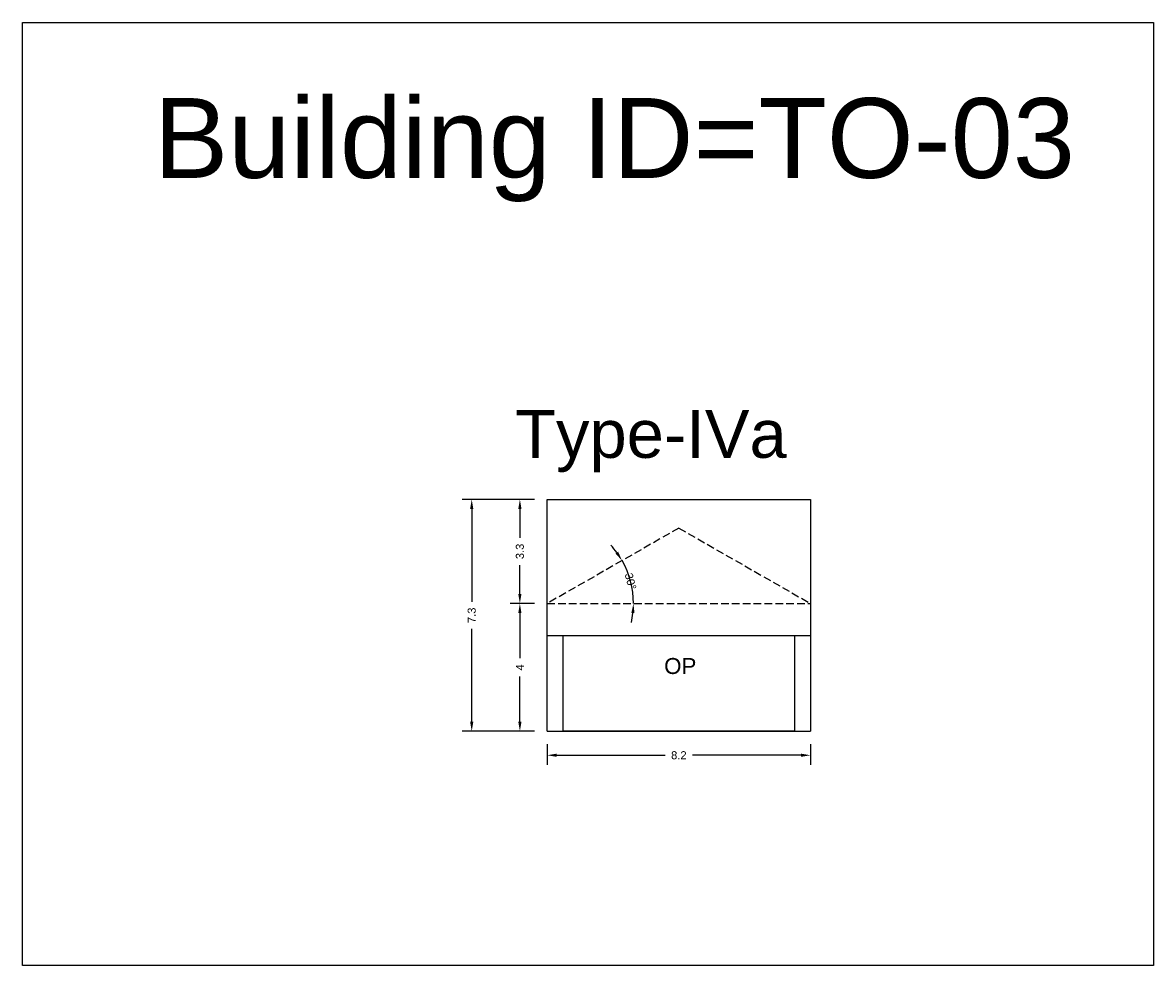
# Model space of a CAD drawing. Header units: metres. Extents: x 3416649 to 3417130, y -6713042 to -6712690.
# Tile 36 of 70: x 3416744 to 3416779, y -6712720 to -6712690. Entities that reach past the tile are written whole.
import ezdxf

# ---------------------------------------------------------------- set-up
doc = ezdxf.new("R2010")
doc.units = ezdxf.units.M
doc.linetypes.add('ACAD_ISO02W100', pattern=[15, 12, -3])
doc.layers.add('Dotted', color=7, linetype='ACAD_ISO02W100', plot=False)
doc.styles.get("Standard").update_dxf_attribs({"font": 'arial.ttf'})
doc.dimstyles.new('ISO-25', dxfattribs={"dimtxt": 0.25, "dimasz": 0.3, "dimexe": 0.3, "dimexo": 0.4, "dimgap": 0.2, "dimtad": 0, "dimdec": 1, "dimdsep": 46, "dimtxsty": 'Standard', "dimcen": 2.5, "dimadec": 0, "dimazin": 0, "dimtfac": 1, "dimtdec": 1, "dimtmove": 0, "dimatfit": 3, "dimfxl": 1, "dimarcsym": 0})

# ---------------------------------------------------------------- blocks, each defined once
blk = doc.blocks.new('*D18')
at = {"color": 0, "lineweight": -2, "transparency": 16777216}
for start, end in [(36.1751, 42.5454), (360, 29.8048), (347.2593, 353.6297)]:
    blk.add_arc((3416760.122, -6712708.263), 2.7, start, end, dxfattribs=at)
at = {"color": 0, "transparency": 16777216}
for points in [[(3416762.343, -6712706.643), (3416762.259, -6712706.697), (3416762.464, -6712706.922)], [(3416762.755, -6712708.56), (3416762.854, -6712708.566), (3416762.821, -6712708.263)]]:
    blk.add_solid(points, dxfattribs=at)
at = {"layer": 'Defpoints', "color": 0, "transparency": 16777216}
for p in [(3416764.242, -6712705.903), (3416762.781, -6712707.798), (3416760.122, -6712708.263), (3416760.122, -6712708.263), (3416768.362, -6712708.263)]:
    blk.add_point(p, dxfattribs=at)
at = {"color": 0, "transparency": 16777216, "insert": (3416762.73, -6712707.569), "char_height": 0.25, "attachment_point": 5, "rotation": 284.9024}
blk.add_mtext('30°', dxfattribs=at)
blk = doc.blocks.new('*D19')
at = {"color": 0, "lineweight": -2, "transparency": 16777216}
for p, q in [((3416759.722, -6712708.263), (3416758.967, -6712708.263)), ((3416759.267, -6712708.563), (3416759.267, -6712709.977)), ((3416759.267, -6712711.963), (3416759.267, -6712710.55)), ((3416759.722, -6712712.263), (3416758.967, -6712712.263))]:
    blk.add_line(p, q, dxfattribs=at)
at = {"color": 0, "transparency": 16777216}
for points in [[(3416759.217, -6712708.563), (3416759.317, -6712708.563), (3416759.267, -6712708.263)], [(3416759.217, -6712711.963), (3416759.317, -6712711.963), (3416759.267, -6712712.263)]]:
    blk.add_solid(points, dxfattribs=at)
at = {"layer": 'Defpoints', "color": 0, "transparency": 16777216}
for p in [(3416759.267, -6712708.263), (3416760.122, -6712708.263), (3416760.122, -6712712.263)]:
    blk.add_point(p, dxfattribs=at)
at = {"color": 0, "transparency": 16777216, "insert": (3416759.267, -6712710.263), "char_height": 0.25, "attachment_point": 5, "rotation": 90}
blk.add_mtext('4', dxfattribs=at)
blk = doc.blocks.new('*D20')
at = {"color": 0, "lineweight": -2, "transparency": 16777216}
for p, q in [((3416759.722, -6712705.003), (3416758.967, -6712705.003)), ((3416759.267, -6712705.303), (3416759.267, -6712706.206)), ((3416759.267, -6712707.963), (3416759.267, -6712707.061)), ((3416759.722, -6712708.263), (3416758.967, -6712708.263))]:
    blk.add_line(p, q, dxfattribs=at)
at = {"color": 0, "transparency": 16777216}
for points in [[(3416759.217, -6712705.303), (3416759.317, -6712705.303), (3416759.267, -6712705.003)], [(3416759.217, -6712707.963), (3416759.317, -6712707.963), (3416759.267, -6712708.263)]]:
    blk.add_solid(points, dxfattribs=at)
at = {"layer": 'Defpoints', "color": 0, "transparency": 16777216}
for p in [(3416759.267, -6712705.003), (3416760.122, -6712705.003), (3416760.122, -6712708.263)]:
    blk.add_point(p, dxfattribs=at)
at = {"color": 0, "transparency": 16777216, "insert": (3416759.267, -6712706.633), "char_height": 0.25, "attachment_point": 5, "rotation": 90}
blk.add_mtext('3.3', dxfattribs=at)
blk = doc.blocks.new('*D21')
at = {"color": 0, "lineweight": -2, "transparency": 16777216}
for p, q in [((3416759.722, -6712705.003), (3416757.461, -6712705.003)), ((3416757.761, -6712705.303), (3416757.761, -6712708.207)), ((3416757.761, -6712711.963), (3416757.761, -6712709.06)), ((3416759.722, -6712712.263), (3416757.461, -6712712.263))]:
    blk.add_line(p, q, dxfattribs=at)
at = {"color": 0, "transparency": 16777216}
for points in [[(3416757.711, -6712705.303), (3416757.811, -6712705.303), (3416757.761, -6712705.003)], [(3416757.711, -6712711.963), (3416757.811, -6712711.963), (3416757.761, -6712712.263)]]:
    blk.add_solid(points, dxfattribs=at)
at = {"layer": 'Defpoints', "color": 0, "transparency": 16777216}
for p in [(3416757.761, -6712705.003), (3416760.122, -6712705.003), (3416760.122, -6712712.263)]:
    blk.add_point(p, dxfattribs=at)
at = {"color": 0, "transparency": 16777216, "insert": (3416757.761, -6712708.633), "char_height": 0.25, "attachment_point": 5, "rotation": 90}
blk.add_mtext('7.3', dxfattribs=at)
blk = doc.blocks.new('*D22')
at = {"color": 0, "lineweight": -2, "transparency": 16777216}
for p, q in [((3416760.122, -6712712.663), (3416760.122, -6712713.313)), ((3416768.362, -6712712.663), (3416768.362, -6712713.313)), ((3416760.422, -6712713.013), (3416763.815, -6712713.013)), ((3416768.062, -6712713.013), (3416764.668, -6712713.013))]:
    blk.add_line(p, q, dxfattribs=at)
at = {"color": 0, "transparency": 16777216}
for points in [[(3416760.422, -6712712.963), (3416760.422, -6712713.063), (3416760.122, -6712713.013)], [(3416768.062, -6712712.963), (3416768.062, -6712713.063), (3416768.362, -6712713.013)]]:
    blk.add_solid(points, dxfattribs=at)
at = {"layer": 'Defpoints', "color": 0, "transparency": 16777216}
for p in [(3416760.122, -6712712.263), (3416768.362, -6712712.263), (3416768.362, -6712713.013)]:
    blk.add_point(p, dxfattribs=at)
at = {"color": 0, "transparency": 16777216, "insert": (3416764.242, -6712713.013), "char_height": 0.25, "attachment_point": 5}
blk.add_mtext('8.2', dxfattribs=at)

msp = doc.modelspace()

# ---------------------------------------------------------------- linework, layer by layer
for points in [[(3416743.707, -6712690.082), (3416779.091, -6712690.082), (3416779.091, -6712719.589), (3416743.707, -6712719.589)], [(3416760.622, -6712709.263), (3416767.862, -6712709.263), (3416767.862, -6712712.263), (3416760.622, -6712712.263)]]:
    msp.add_lwpolyline(points, close=True)
for points in [[(3416760.122, -6712705.003), (3416768.362, -6712705.003)], [(3416760.122, -6712712.263), (3416760.122, -6712705.003)], [(3416768.362, -6712705.003), (3416768.362, -6712712.263)], [(3416760.122, -6712709.263), (3416768.362, -6712709.263)], [(3416760.622, -6712712.263), (3416760.622, -6712709.263)], [(3416767.862, -6712709.263), (3416767.862, -6712712.263)], [(3416760.122, -6712712.263), (3416768.362, -6712712.263)]]:
    msp.add_lwpolyline(points)
at = {"layer": 'Dotted', "ltscale": 0.02}
for points in [[(3416764.242, -6712705.903), (3416760.122, -6712708.263)], [(3416764.242, -6712705.903), (3416768.362, -6712708.263)], [(3416760.122, -6712708.263), (3416768.362, -6712708.263)]]:
    msp.add_lwpolyline(points, dxfattribs=at)

# ---------------------------------------------------------------- texts
at = {"attachment_point": 1}
for s, width, heights, insert, char_height in [('Building ID=TO-03', 67.86454, [0.517], (3416747.812, -6712692.443), 2.5), ('Type-IVa ', 9.99112, [0.517], (3416759.117, -6712702.204), 1.5), ('OP', 67.86454, [0], (3416763.781, -6712709.969), 0.5)]:
    msp.add_mtext_dynamic_manual_height_columns(s, width=width, gutter_width=12.5, heights=heights, dxfattribs=dict(at, insert=insert, char_height=char_height))

# ---------------------------------------------------------------- dimensions: what is measured, and where the dimension line sits
for base, p1, p2, picture, middle in [((3416757.761, -6712705.003), (3416760.122, -6712712.263), (3416760.122, -6712705.003), '*D21', (3416757.761, -6712708.633)), ((3416759.267, -6712705.003), (3416760.122, -6712708.263), (3416760.122, -6712705.003), '*D20', (3416759.267, -6712706.633)), ((3416759.267, -6712708.263), (3416760.122, -6712712.263), (3416760.122, -6712708.263), '*D19', (3416759.267, -6712710.263))]:
    dim = msp.add_linear_dim(base=base, p1=p1, p2=p2, angle=90, dimstyle='ISO-25')
    dim.commit()
    dim.dimension.update_dxf_attribs({"geometry": picture, "text_midpoint": middle})
dim = msp.add_angular_dim_2l(base=(3416762.781, -6712707.798), line1=((3416760.122, -6712708.263), (3416768.362, -6712708.263)), line2=((3416764.242, -6712705.903), (3416760.122, -6712708.263)), dimstyle='ISO-25')
dim.commit()
dim.dimension.update_dxf_attribs({"geometry": '*D18', "text_midpoint": (3416762.73, -6712707.569)})
dim = msp.add_linear_dim(base=(3416768.362, -6712713.013), p1=(3416760.122, -6712712.263), p2=(3416768.362, -6712712.263), dimstyle='ISO-25')
dim.commit()
dim.dimension.update_dxf_attribs({"geometry": '*D22', "text_midpoint": (3416764.242, -6712713.013)})

doc.saveas('drawing.dxf')
